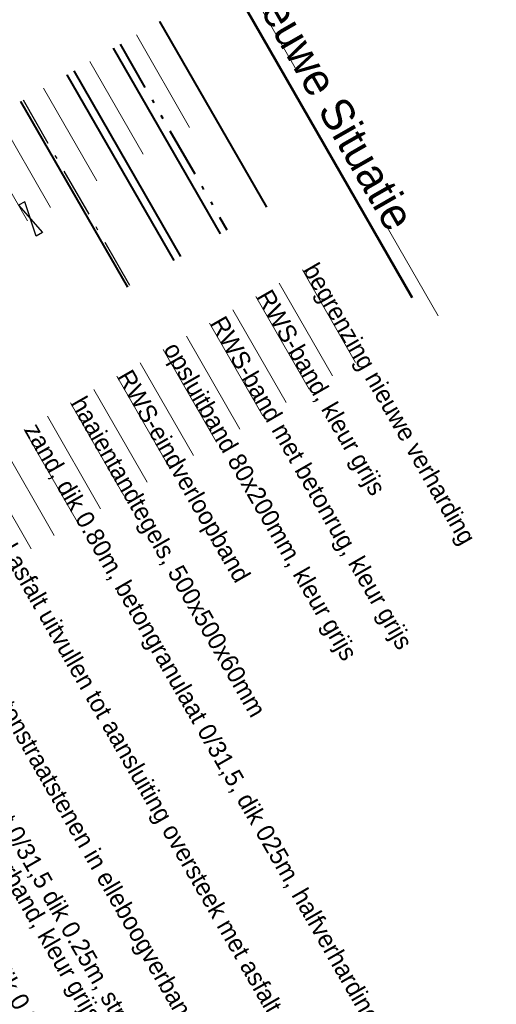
# Model space of a CAD drawing. Header units: metres. Extents: x 148742 to 148951, y 485553 to 485794.
# Tile 16 of 53: x 148786 to 148799, y 485690 to 485717. Entities that reach past the tile are written whole.
import ezdxf

# ---------------------------------------------------------------- set-up
doc = ezdxf.new("R2010")
doc.units = ezdxf.units.M
doc.header["$MEASUREMENT"] = 0
doc.linetypes.add('820', pattern=[2.27, 1.4, -0.4, 0.07, -0.4])
doc.linetypes.add('rws', pattern=[2.74, 1.4, -0.4, 0.07, -0.4, 0.07, -0.4])
for name, color, linetype, lineweight in [('BWR-alg-details verklaring', 7, 'Continuous', 30), ('BWR-nieuw-band-basislijn_GV', 7, 'Continuous', 40), ('BWR-nieuw-band-opsluit 80x200_GV', 1, '820', 30), ('BWR-nieuw-band-trottoir rws 115¯225x240 betonrug_GV', 94, 'rws_b', 40), ('BWR-nieuw-band-verloop eindband', 230, 'Continuous', 30), ('WVB-pen-dik 035', 1, 'Continuous', 40), ('WVB-pen-dik 050', 1, 'Continuous', 53)]:
    doc.layers.add(name, color=color, linetype=linetype, lineweight=lineweight)
doc.layers.add('BWR-alg-raster boundary', color=151, linetype='Continuous', lineweight=13, plot=False)
doc.styles.add('Style-WORKING', font='WORKING.shx')
doc.linetypes.add('rws_b', pattern='A,1.4,-0.4,0.07,-0.23,["B",Style-WORKING,S=0.36,R=0,X=-0.104,Y=-0.19],-0.17,0.07,-1.86', length=4.2)

# ---------------------------------------------------------------- blocks, each defined once
blk = doc.blocks.new('EINDB')
at = {"layer": 'BWR-nieuw-band-verloop eindband'}
for p, q in [((0, 0.197), (1, -0.003)), ((1, 0.197), (0, -0.003)), ((0, -0.003), (0, 0.197)), ((1, -0.003), (1, 0.197))]:
    blk.add_line(p, q, dxfattribs=at)

msp = doc.modelspace()

# ---------------------------------------------------------------- linework, layer by layer
at = {"layer": 'BWR-alg-raster boundary'}
for p, q in [((148793.693, 485716.011), (148792.198, 485718.612)), ((148791.381, 485714.706), (148789.886, 485717.307)), ((148790.73, 485714.332), (148789.236, 485716.933)), ((148790.08, 485713.959), (148788.585, 485716.56)), ((148789.43, 485713.585), (148787.935, 485716.186)), ((148788.779, 485713.211), (148787.285, 485715.813)), ((148788.129, 485712.838), (148786.635, 485715.439)), ((148787.479, 485712.464), (148785.984, 485715.065)), ((148786.828, 485712.09), (148785.334, 485714.692)), ((148786.178, 485711.717), (148784.684, 485714.318)), ((148797.7, 485709.046), (148796.205, 485711.647)), ((148795.387, 485707.74), (148793.893, 485710.342)), ((148794.737, 485707.367), (148793.243, 485709.968)), ((148794.087, 485706.993), (148792.592, 485709.594)), ((148793.437, 485706.62), (148791.942, 485709.221)), ((148792.786, 485706.246), (148791.292, 485708.847)), ((148792.136, 485705.872), (148790.641, 485708.474)), ((148791.486, 485705.499), (148789.991, 485708.1)), ((148790.835, 485705.125), (148789.341, 485707.726)), ((148790.185, 485704.752), (148788.69, 485707.353)), ((148789.535, 485704.378), (148788.04, 485706.979)), ((148788.884, 485704.004), (148787.39, 485706.606)), ((148788.234, 485703.631), (148786.74, 485706.232)), ((148787.584, 485703.257), (148786.089, 485705.858)), ((148786.933, 485702.883), (148785.439, 485705.485)), ((148786.283, 485702.51), (148784.789, 485705.111))]:
    msp.add_line(p, q, dxfattribs=at)
at = {"layer": 'BWR-nieuw-band-basislijn_GV'}
for p, q in [((148788.589, 485716.562), (148791.585, 485711.348)), ((148787.289, 485715.815), (148790.284, 485710.601)), ((148785.988, 485715.068), (148788.984, 485709.854))]:
    msp.add_line(p, q, dxfattribs=at)
at = {"layer": 'BWR-nieuw-band-opsluit 80x200_GV'}
msp.add_line((148786.057, 485715.108), (148789.053, 485709.894), dxfattribs=at)
at = {"layer": 'BWR-nieuw-band-trottoir rws 115¯225x240 betonrug_GV', "linetype": 'rws'}
msp.add_line((148788.78, 485716.672), (148791.776, 485711.458), dxfattribs=at)
at = {"layer": 'BWR-nieuw-band-trottoir rws 115¯225x240 betonrug_GV', "linetype": 'rws_b'}
msp.add_line((148787.479, 485715.925), (148790.475, 485710.711), dxfattribs=at)
at = {"layer": 'WVB-pen-dik 035'}
msp.add_line((148789.89, 485717.31), (148792.885, 485712.095), dxfattribs=at)
at = {"layer": 'WVB-pen-dik 050'}
msp.add_line((148791.868, 485718.446), (148796.972, 485709.561), dxfattribs=at)

# ---------------------------------------------------------------- block references
at = {"layer": 'BWR-nieuw-band-verloop eindband', "rotation": 119.8261840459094}
msp.add_blockref('EINDB', (148786.601, 485711.383), dxfattribs=at)

# ---------------------------------------------------------------- texts
at = {"layer": 'BWR-alg-details verklaring', "style": 'Style-WORKING'}
for s, p in [('begrenzing nieuwe verharding', (148793.893, 485710.342)), ('RWS-band, kleur grijs', (148792.592, 485709.594)), ('RWS-band met betonrug, kleur grijs', (148791.292, 485708.847)), ('opsluitband 80x200mm, kleur grijs', (148789.981, 485708.117))]:
    msp.add_text(s, height=0.5, rotation=299.8783, dxfattribs=at).set_placement(p)
at = {"layer": 'BWR-alg-details verklaring', "char_height": 0.5, "attachment_point": 7, "rotation": 299.8782, "style": 'Style-WORKING'}
for s, insert, line_spacing_factor in [('RWS-eindverloopband', (148788.546, 485707.27), 0.6), ('haaientandtegels, 500x500x60mm', (148787.245, 485706.522), 0.6), ('zand, dik 0.80m, betongranulaat 0/31,5, dik 025m, halfverharding, dik 0.08m, DurEko of gelijkwaardig', (148785.945, 485705.775), 0.6), ('bestaand asfalt uitvullen tot aansluiting oversteek met asfalt OAB 0/16-80 ', (148783.994, 485704.654), 0.6), ('zand dik 0.80m en betonstraatstenen in elleboogverband, kleur grijs', (148782.043, 485703.534), 0.6), ('zand dik 0.80m, betongranulaat 0/31,5 dik 0.25m, straatlaag dik 0.05m\\Pen betonstraatstenen in elleboogverband, kleur grijs', (148780.092, 485702.413), 0.798413), ('uitvullen betongranulaat 0/31,5, straatlaag dik 0.05m\\Pen betonstraatstenen in elleboogverband, kleur grijs', (148778.141, 485701.292), 0.798413), ('uitvullen betongranulaat 0/31,5, straatlaag dik 0.05m\\Pen voegstone betonstraatstenen o.g. in halfsteensverband, kleur rood,\\Pvoegen met krimpvrije voegmortel', (148775.54, 485699.797), 0.798413)]:
    msp.add_mtext(s, dxfattribs=dict(at, insert=insert, line_spacing_factor=line_spacing_factor))
at = {"layer": 'WVB-pen-dik 050', "linetype": 'Continuous', "style": 'Style-WORKING'}
msp.add_text('Nieuwe Situatie', height=0.9, rotation=299.8782, dxfattribs=at).set_placement((148792.14, 485718.602))

doc.saveas('drawing.dxf')
